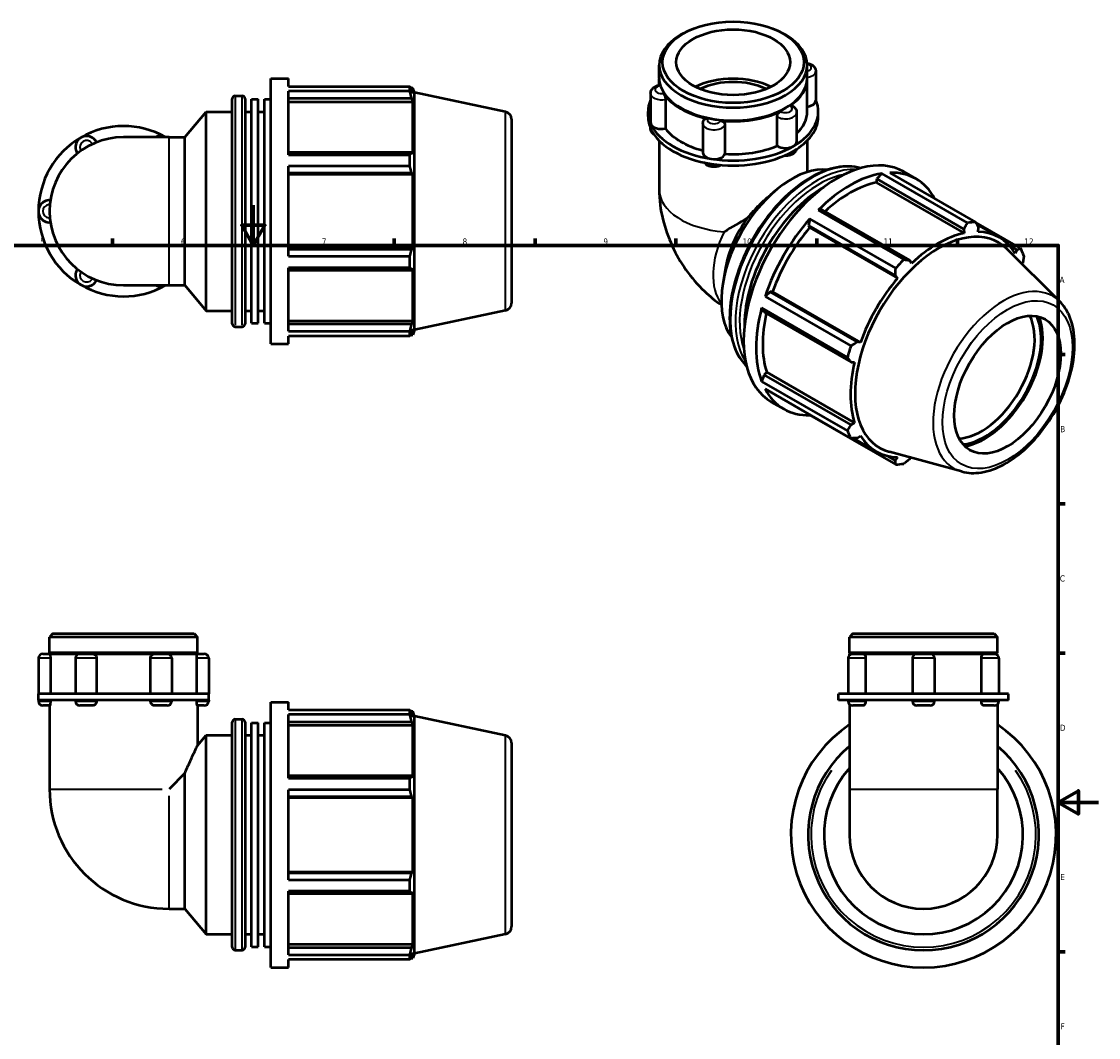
# Model space of a CAD drawing. Header units: millimetres. Extents: x 0 to 927, y -325 to 685.
# Tile 5 of 5: x 305 to 841, y 180 to 685. Entities that reach past the tile are written whole.
import ezdxf

# ---------------------------------------------------------------- set-up
doc = ezdxf.new("R2010")
doc.units = ezdxf.units.MM
for name, color, linetype, lineweight in [('Border (ANSI)', 7, 'Continuous', 70), ('Visible (ANSI)', 7, 'Continuous', 50), ('Visible Narrow (ANSI)', 7, 'Continuous', 35)]:
    doc.layers.add(name, color=color, linetype=linetype, lineweight=lineweight)
doc.styles.add('Note Text (ANSI)', font='tahoma.ttf')

# ---------------------------------------------------------------- blocks, each defined once
blk = doc.blocks.new('Borders Default Border')
at = {"layer": 'Border (ANSI)'}
for p, q in [((350.42, 574), (350.42, 577.45)), ((490.58, 574), (490.58, 577.45)), ((560.67, 574), (560.67, 577.45)), ((630.75, 574), (630.75, 577.45)), ((700.83, 574), (700.83, 577.45)), ((770.92, 574), (770.92, 577.45)), ((821, 519.75), (824.45, 519.75)), ((821, 445.5), (824.45, 445.5)), ((821, 371.25), (824.45, 371.25)), ((821, 222.75), (824.45, 222.75))]:
    blk.add_line(p, q, dxfattribs=at)
at = {"layer": 'Border (ANSI)', "flags": 128}
for points in [[(420.5, 594), (420.5, 574), (414.73, 584), (426.27, 584), (420.5, 574)], [(20, 20), (20, 574), (821, 574), (821, 20), (20, 20)], [(841, 297), (821, 297), (831, 302.77), (831, 291.23), (821, 297)]]:
    blk.add_lwpolyline(points, dxfattribs=at)
at = {"layer": 'Border (ANSI)', "attachment_point": 7, "style": 'Note Text (ANSI)'}
for s, insert, char_height in [('5', (314.48, 574.34), 3.05), ('6', (384.49, 574.34), 3.05), ('7', (454.6, 574.4), 3.05), ('8', (524.63, 574.33), 3.05), ('9', (594.7, 574.34), 3.05), ('10', (663.96, 574.34), 3.048), ('11', (734.04, 574.4), 3.048), ('12', (804.13, 574.4), 3.048), ('A', (821.63, 555.35), 3.05), ('B', (821.99, 481.1), 3.05), ('C', (821.8, 406.8), 3.05), ('D', (821.81, 332.6), 3.05), ('E', (822.05, 258.35), 3.05), ('F', (822.14, 184.1), 3.05)]:
    blk.add_mtext(s, dxfattribs=dict(at, insert=insert, char_height=char_height))

msp = doc.modelspace()

# ---------------------------------------------------------------- linework, layer by layer
at = {"layer": 'Visible (ANSI)'}
for p, q in [((634.323, 679.338), (633.116, 678.638)), ((684.19, 679.338), (685.397, 678.638)), ((622.43, 657.323), (622.43, 663.7)), ((696.083, 657.323), (696.083, 663.7)), ((700.352, 660.597), (700.352, 646.052)), ((429.287, 524.982), (429.287, 656.982)), ((429.287, 656.982), (438.087, 656.982)), ((438.087, 653.084), (438.087, 656.982)), ((622.43, 653.637), (622.43, 656.914)), ((696.083, 640.563), (696.083, 656.914)), ((411.487, 648.402), (414.921, 648.402)), ((438.087, 653.084), (498.425, 653.084)), ((438.087, 619.092), (438.087, 650.697)), ((498.425, 650.697), (438.087, 650.697)), ((498.425, 650.697), (498.425, 653.084)), ((498.799, 652.362), (499.926, 652.362)), ((499.926, 649.521), (499.283, 651.41)), ((499.926, 649.521), (499.926, 652.362)), ((500.697, 649.988), (499.926, 652.362)), ((500.697, 531.976), (500.697, 649.988)), ((545.977, 640.364), (500.697, 649.988)), ((618.161, 649.619), (618.161, 635.075)), ((409.987, 535.062), (409.987, 646.902)), ((416.421, 646.902), (416.421, 535.062)), ((419.637, 535.285), (419.637, 646.68)), ((419.637, 646.68), (422.854, 646.68)), ((422.854, 535.285), (422.854, 646.68)), ((426.071, 535.285), (426.071, 646.68)), ((426.071, 646.68), (429.287, 646.68)), ((438.087, 647.183), (499.283, 647.183)), ((438.087, 645.427), (499.926, 645.427)), ((499.283, 647.183), (499.926, 645.427)), ((499.926, 619.324), (499.926, 645.427)), ((625.511, 646.617), (625.511, 632.072)), ((386.486, 627.809), (397.121, 640.482)), ((397.121, 541.482), (397.121, 640.482)), ((397.121, 640.482), (409.987, 640.482)), ((416.421, 640.482), (419.637, 640.482)), ((422.854, 640.482), (426.071, 640.482)), ((616.906, 638.111), (616.906, 640.563)), ((633.471, 642.179), (633.116, 642.385)), ((681.109, 623.494), (681.109, 638.038)), ((685.042, 642.179), (685.397, 642.385)), ((690.821, 640.112), (690.821, 625.568)), ((701.607, 638.111), (701.607, 640.563)), ((548.947, 636.696), (548.947, 545.269)), ((644.201, 634.624), (644.201, 620.079)), ((655.153, 634.033), (655.153, 619.489)), ((378.61, 627.809), (355.947, 627.809)), ((378.61, 627.809), (386.486, 627.809)), ((386.486, 554.156), (386.486, 627.809)), ((618.161, 632.218), (618.161, 632.139)), ((622.43, 626.068), (622.43, 601.863)), ((696.083, 626.068), (696.083, 610.485)), ((499.283, 620.239), (438.087, 620.239)), ((438.087, 619.092), (498.425, 619.092)), ((498.425, 613.33), (498.425, 619.092)), ((499.926, 619.324), (499.283, 620.239)), ((438.087, 568.634), (438.087, 613.33)), ((498.425, 613.33), (438.087, 613.33)), ((438.087, 610.035), (499.283, 610.035)), ((438.087, 609.44), (499.926, 609.44)), ((499.283, 610.035), (499.926, 609.44)), ((499.926, 572.525), (499.926, 609.44)), ((730.81, 607.049), (730.389, 605.262)), ((733.141, 609.759), (730.81, 607.049)), ((730.81, 607.049), (774.082, 582.13)), ((775.806, 585.19), (733.141, 609.759)), ((737.215, 610.154), (779.88, 585.585)), ((744.052, 610.666), (750.274, 607.083)), ((677.761, 599.178), (680.669, 601.611)), ((730.389, 605.262), (774.116, 580.082)), ((703.866, 591.532), (701.536, 591.559)), ((701.536, 591.559), (744.201, 566.99)), ((747.137, 566.614), (703.866, 591.532)), ((697.462, 587.261), (696.651, 583.922)), ((740.127, 562.692), (697.462, 587.261)), ((802.228, 572.615), (779.953, 585.443)), ((780.528, 584.33), (791.695, 577.898)), ((696.651, 583.922), (697.297, 582.858)), ((696.651, 583.922), (739.922, 559.003)), ((697.297, 582.858), (741.024, 557.678)), ((774.082, 582.13), (774.116, 580.082)), ((781.106, 580.76), (781.297, 582.83)), ((796.7, 573.874), (800.35, 571.773)), ((438.087, 572.525), (499.926, 572.525)), ((499.283, 571.93), (438.087, 571.93)), ((438.087, 568.634), (498.425, 568.634)), ((498.425, 562.873), (498.425, 568.634)), ((499.926, 572.525), (499.283, 571.93)), ((821.715, 546.116), (795.172, 572.38)), ((800.35, 571.773), (799.563, 570.048)), ((438.087, 531.268), (438.087, 562.873)), ((498.425, 562.873), (438.087, 562.873)), ((499.283, 561.726), (499.926, 562.64)), ((499.926, 536.538), (499.926, 562.64)), ((655.427, 562.77), (654.197, 555.642)), ((748.013, 565.05), (747.137, 566.614)), ((803.024, 564.61), (803.338, 565.152)), ((438.087, 561.726), (499.283, 561.726)), ((739.922, 559.003), (741.024, 557.678)), ((355.947, 554.156), (378.61, 554.156)), ((378.61, 554.156), (386.486, 554.156)), ((386.486, 554.156), (397.121, 541.482)), ((677.598, 550.922), (675.114, 548.554)), ((675.114, 548.554), (717.779, 523.984)), ((678.84, 550.889), (677.598, 550.922)), ((720.87, 526.003), (677.598, 550.922)), ((678.84, 550.889), (722.566, 525.709)), ((397.121, 541.482), (409.987, 541.482)), ((416.421, 541.482), (419.637, 541.482)), ((422.854, 541.482), (426.071, 541.482)), ((545.977, 541.601), (500.697, 531.976)), ((673.426, 542.871), (674.609, 540.859)), ((716.091, 518.302), (673.426, 542.871)), ((438.087, 536.538), (499.926, 536.538)), ((499.926, 536.538), (499.283, 534.781)), ((674.609, 540.859), (717.881, 515.94)), ((411.487, 533.562), (414.921, 533.562)), ((419.637, 535.285), (422.854, 535.285)), ((426.071, 535.285), (429.287, 535.285)), ((499.283, 534.781), (438.087, 534.781)), ((438.087, 531.268), (498.425, 531.268)), ((498.425, 528.881), (498.425, 531.268)), ((499.283, 530.555), (499.926, 532.443)), ((499.926, 529.602), (499.926, 532.443)), ((500.697, 531.976), (499.926, 529.602)), ((438.087, 524.982), (438.087, 528.881)), ((498.425, 528.881), (438.087, 528.881)), ((498.799, 529.602), (499.926, 529.602)), ((722.566, 525.709), (720.87, 526.003)), ((429.287, 524.982), (438.087, 524.982)), ((717.881, 515.94), (719.671, 515.96)), ((674.609, 509.706), (673.426, 506.33)), ((675.945, 510.961), (674.609, 509.706)), ((717.881, 484.787), (674.609, 509.706)), ((675.945, 510.961), (719.671, 485.781)), ((673.426, 506.33), (716.091, 481.761)), ((717.779, 478.022), (675.114, 502.591)), ((678.18, 496.277), (684.402, 492.694)), ((697.42, 489.746), (697.462, 489.622)), ((697.462, 489.622), (740.127, 465.053)), ((719.671, 485.781), (717.881, 484.787)), ((719.038, 478.079), (730.434, 471.517)), ((720.87, 478.166), (722.566, 479.367)), ((739.922, 467.11), (736.183, 469.263)), ((772.991, 461.505), (736.952, 471.28)), ((741.024, 468.656), (739.922, 467.11)), ((747.137, 467.809), (747.49, 468.422)), ((320.821, 380.927), (319.121, 379.228)), ((320.821, 380.927), (391.074, 380.927)), ((391.074, 380.927), (392.774, 379.228)), ((718.819, 380.927), (717.12, 379.228)), ((718.819, 380.927), (789.073, 380.927)), ((789.073, 380.927), (790.772, 379.228)), ((319.121, 371.427), (319.121, 379.228)), ((392.774, 379.228), (319.121, 379.228)), ((392.774, 371.427), (392.774, 379.228)), ((717.12, 371.427), (717.12, 379.228)), ((790.772, 379.228), (717.12, 379.228)), ((790.772, 371.427), (790.772, 379.228)), ((315.807, 370.927), (319.27, 370.927)), ((392.774, 371.427), (319.121, 371.427)), ((319.621, 370.927), (319.121, 371.427)), ((319.27, 370.927), (334.22, 370.927)), ((334.22, 370.927), (340.476, 370.927)), ((340.476, 370.927), (371.419, 370.927)), ((371.419, 370.927), (377.675, 370.927)), ((377.675, 370.927), (392.625, 370.927)), ((392.274, 370.927), (392.774, 371.427)), ((392.625, 370.927), (396.088, 370.927)), ((790.772, 371.427), (717.12, 371.427)), ((717.62, 370.927), (717.12, 371.427)), ((717.12, 370.927), (718.739, 370.927)), ((717.12, 370.221), (717.12, 370.927)), ((718.739, 370.927), (723.838, 370.927)), ((723.838, 370.927), (750.632, 370.927)), ((750.632, 370.927), (757.26, 370.927)), ((757.26, 370.927), (784.054, 370.927)), ((784.054, 370.927), (789.153, 370.927)), ((789.153, 370.927), (790.772, 370.927)), ((790.272, 370.927), (790.772, 371.427)), ((790.772, 370.221), (790.772, 370.927)), ((313.597, 368.718), (313.597, 350.927)), ((319.535, 368.718), (319.535, 350.927)), ((332.01, 368.718), (332.01, 350.927)), ((342.512, 368.718), (342.512, 350.927)), ((369.383, 350.927), (369.383, 368.718)), ((379.885, 368.718), (379.885, 350.927)), ((392.36, 350.927), (392.36, 368.718)), ((398.298, 368.718), (398.298, 350.927)), ((716.529, 368.718), (716.529, 350.927)), ((725.166, 368.718), (725.166, 350.927)), ((748.422, 368.718), (748.422, 350.927)), ((759.47, 368.718), (759.47, 350.927)), ((782.726, 350.927), (782.726, 368.718)), ((791.362, 368.718), (791.362, 350.927)), ((334.772, 350.927), (313.597, 350.927)), ((313.597, 347.927), (313.597, 350.927)), ((377.123, 350.927), (334.772, 350.927)), ((398.298, 350.927), (377.123, 350.927)), ((398.298, 347.927), (398.298, 350.927)), ((717.269, 350.927), (711.596, 350.927)), ((711.596, 347.927), (711.596, 350.927)), ((753.946, 350.927), (717.269, 350.927)), ((790.622, 350.927), (753.946, 350.927)), ((796.296, 350.927), (790.622, 350.927)), ((796.296, 347.927), (796.296, 350.927)), ((313.597, 347.927), (313.597, 347.337)), ((334.772, 347.927), (313.597, 347.927)), ((319.27, 345.127), (315.807, 345.127)), ((319.121, 345.127), (319.121, 303.59)), ((319.535, 347.927), (319.535, 347.337)), ((332.01, 347.927), (332.01, 347.337)), ((340.476, 345.127), (334.22, 345.127)), ((377.123, 347.927), (334.772, 347.927)), ((342.512, 347.927), (342.512, 347.337)), ((369.383, 347.337), (369.383, 347.927)), ((377.675, 345.127), (371.419, 345.127)), ((398.298, 347.927), (377.123, 347.927)), ((379.885, 347.927), (379.885, 347.337)), ((392.36, 347.337), (392.36, 347.927)), ((396.088, 345.127), (392.625, 345.127)), ((392.774, 345.127), (392.774, 325.247)), ((398.298, 347.927), (398.298, 347.337)), ((429.287, 214.927), (429.287, 346.927)), ((429.287, 346.927), (438.087, 346.927)), ((438.087, 343.029), (438.087, 346.927)), ((438.087, 343.029), (498.425, 343.029)), ((498.425, 340.642), (498.425, 343.029)), ((717.269, 347.927), (711.596, 347.927)), ((716.529, 347.927), (716.529, 347.337)), ((717.12, 345.834), (717.12, 303.59)), ((753.946, 347.927), (717.269, 347.927)), ((723.838, 345.127), (718.739, 345.127)), ((725.166, 347.927), (725.166, 347.337)), ((748.422, 347.927), (748.422, 347.337)), ((757.26, 345.127), (750.632, 345.127)), ((790.622, 347.927), (753.946, 347.927)), ((759.47, 347.927), (759.47, 347.337)), ((782.726, 347.337), (782.726, 347.927)), ((789.153, 345.127), (784.054, 345.127)), ((796.296, 347.927), (790.622, 347.927)), ((790.772, 345.834), (790.772, 303.59)), ((791.362, 347.927), (791.362, 347.337)), ((411.487, 338.347), (414.921, 338.347)), ((438.087, 309.037), (438.087, 340.642)), ((498.425, 340.642), (438.087, 340.642)), ((498.799, 342.307), (499.926, 342.307)), ((499.926, 339.467), (499.283, 341.355)), ((499.926, 339.467), (499.926, 342.307)), ((500.697, 339.933), (499.926, 342.307)), ((500.697, 221.922), (500.697, 339.933)), ((545.977, 330.309), (500.697, 339.933)), ((409.987, 225.007), (409.987, 336.847)), ((416.421, 336.847), (416.421, 225.007)), ((419.637, 225.23), (419.637, 336.625)), ((419.637, 336.625), (422.854, 336.625)), ((422.854, 225.23), (422.854, 336.625)), ((426.071, 225.23), (426.071, 336.625)), ((426.071, 336.625), (429.287, 336.625)), ((438.087, 337.128), (499.283, 337.128)), ((438.087, 335.372), (499.926, 335.372)), ((499.283, 337.128), (499.926, 335.372)), ((499.926, 309.27), (499.926, 335.372)), ((392.774, 325.247), (397.121, 330.427)), ((397.121, 231.427), (397.121, 330.427)), ((397.121, 330.427), (409.987, 330.427)), ((416.421, 330.427), (419.637, 330.427)), ((422.854, 330.427), (426.071, 330.427)), ((548.947, 326.641), (548.947, 235.214)), ((386.486, 311.466), (378.61, 303.59)), ((386.486, 244.101), (386.486, 311.466)), ((499.283, 310.184), (438.087, 310.184)), ((438.087, 309.037), (498.425, 309.037)), ((498.425, 303.275), (498.425, 309.037)), ((499.926, 309.27), (499.283, 310.184)), ((438.087, 258.579), (438.087, 303.275)), ((498.425, 303.275), (438.087, 303.275)), ((717.12, 303.59), (717.12, 280.927)), ((790.772, 280.927), (790.772, 303.59)), ((438.087, 299.98), (499.283, 299.98)), ((438.087, 299.385), (499.926, 299.385)), ((499.283, 299.98), (499.926, 299.385)), ((499.926, 262.47), (499.926, 299.385)), ((438.087, 262.47), (499.926, 262.47)), ((499.283, 261.875), (438.087, 261.875)), ((438.087, 258.579), (498.425, 258.579)), ((498.425, 252.818), (498.425, 258.579)), ((499.926, 262.47), (499.283, 261.875)), ((438.087, 221.213), (438.087, 252.818)), ((498.425, 252.818), (438.087, 252.818)), ((499.283, 251.671), (499.926, 252.585)), ((499.926, 226.483), (499.926, 252.585)), ((438.087, 251.671), (499.283, 251.671)), ((378.61, 244.101), (386.486, 244.101)), ((386.486, 244.101), (397.121, 231.427)), ((397.121, 231.427), (409.987, 231.427)), ((416.421, 231.427), (419.637, 231.427)), ((422.854, 231.427), (426.071, 231.427)), ((545.977, 231.546), (500.697, 221.922)), ((419.637, 225.23), (422.854, 225.23)), ((426.071, 225.23), (429.287, 225.23)), ((438.087, 226.483), (499.926, 226.483)), ((499.926, 226.483), (499.283, 224.726)), ((411.487, 223.507), (414.921, 223.507)), ((499.283, 224.726), (438.087, 224.726)), ((438.087, 221.213), (498.425, 221.213)), ((498.425, 218.826), (498.425, 221.213)), ((499.283, 220.5), (499.926, 222.388)), ((499.926, 219.547), (499.926, 222.388)), ((500.697, 221.922), (499.926, 219.547)), ((429.287, 214.927), (438.087, 214.927)), ((438.087, 214.927), (438.087, 218.826)), ((498.425, 218.826), (438.087, 218.826)), ((498.799, 219.547), (499.926, 219.547))]:
    msp.add_line(p, q, dxfattribs=at)
for centre, radius, start, end in [((411.487, 646.902), 1.5, 90, 180), ((414.921, 646.902), 1.5, 0, 90), ((545.197, 636.696), 3.75, 0, 78), ((355.947, 590.982), 42.35, 60.40815, 120), ((355.947, 590.982), 42.35, 120, 180), ((355.947, 590.982), 36.826, 90, 270), ((337.534, 622.875), 5.524, 25.69878, 214.30122), ((374.361, 622.875), 5.524, 63.27356, 116.72644), ((319.121, 590.982), 5.524, 85.69878, 274.30122), ((355.947, 590.982), 42.35, 180, 240), ((337.534, 559.09), 5.524, 145.69878, 334.30122), ((355.947, 590.982), 42.35, 240, 299.59185), ((374.361, 559.09), 5.524, 243.27356, 296.72644), ((545.197, 545.269), 3.75, 282, 0), ((411.487, 535.062), 1.5, 180, 270), ((414.921, 535.062), 1.5, 270, 0), ((315.807, 368.718), 2.21, 90, 180), ((334.22, 368.718), 2.21, 90, 180), ((377.675, 368.718), 2.21, 0, 90), ((396.088, 368.718), 2.21, 0, 90), ((718.739, 368.718), 2.21, 90, 180), ((750.632, 368.718), 2.21, 90, 180), ((757.26, 368.718), 2.21, 0, 90), ((789.153, 368.718), 2.21, 0, 90), ((315.807, 347.337), 2.21, 180, 270), ((334.22, 347.337), 2.21, 180, 270), ((377.675, 347.337), 2.21, 270, 0), ((396.088, 347.337), 2.21, 270, 0), ((718.739, 347.337), 2.21, 180, 270), ((750.632, 347.337), 2.21, 180, 270), ((757.26, 347.337), 2.21, 270, 0), ((789.153, 347.337), 2.21, 270, 0), ((411.487, 336.847), 1.5, 90, 180), ((414.921, 336.847), 1.5, 0, 90), ((753.946, 280.927), 66, 123.91592, 56.08408), ((545.197, 326.641), 3.75, 0, 78), ((753.946, 280.927), 57.42, 129.89267, 50.10733), ((753.946, 280.927), 49.5, 138.07051, 41.92949), ((378.61, 303.59), 59.489, 180, 270), ((753.946, 280.927), 36.826, 180, 0), ((545.197, 235.214), 3.75, 282, 0), ((411.487, 225.007), 1.5, 180, 270), ((414.921, 225.007), 1.5, 270, 0)]:
    msp.add_arc(centre, radius, start, end, dxfattribs=at)
for centre, major_axis, ratio in [((659.256, 665.09), (-35.127, 0), 0.5758617), ((659.256, 665.09), (-28.328, 0), 0.5758617), ((795.728, 504.746), (-18.714, -32.497), 0.5780931)]:
    msp.add_ellipse(centre, major_axis=major_axis, ratio=ratio, dxfattribs=at)
for centre, major_axis, ratio, start_param, end_param in [((659.256, 663.7), (-36.826, 0), 0.5758617, 5.5016397, 10.2063236), ((659.256, 656.914), (-36.826, 0), 0.5758617, 6.2735474, 6.4549543), ((659.256, 657.323), (-36.826, 0), 0.5758617, 0, 3.1415927), ((659.256, 640.563), (-28.328, 0), 0.5758617, 3.9922953, 5.4324827), ((659.256, 640.563), (-25.495, 0), 0.5758617, 4.0127333, 5.4120447), ((659.256, 656.914), (36.826, 0), 0.5758617, 5.5878175, 6.2928232), ((659.256, 656.914), (-36.826, 0), 0.5758617, 0.3518298, 1.2189665), ((659.256, 640.563), (-42.35, 0), 0.5758617, 6.0391476, 6.5449847), ((659.256, 640.563), (42.35, 0), 0.5758617, 5.4977871, 6.527223), ((694.828, 646.052), (5.524, 0), 0.5758617, 4.9415506, 6.2831853), ((659.256, 638.111), (-42.35, 0), 0.5758617, 0, 0.2617994), ((659.256, 656.914), (36.326, 0), 0.5758617, 3.9231383, 5.5016397), ((659.256, 656.914), (-36.826, 0), 0.5758617, 1.3990273, 2.2661641), ((659.256, 638.111), (42.35, 0), 0.5758617, 5.4977871, 6.2831853), ((659.256, 640.563), (36.826, 0), 0.5758617, 5.7420157, 6.2831853), ((623.685, 635.075), (-5.524, 0), 0.5758617, 0, 0.2617994), ((659.256, 640.563), (-42.35, 0), 0.5758617, 0.2617994, 1.3089969), ((623.685, 635.075), (-5.524, 0), 0.5758617, 0.2617994, 1.9076662), ((659.256, 638.111), (-42.35, 0), 0.5758617, 0.2617994, 1.3089969), ((659.256, 640.563), (36.826, 0), 0.5758617, 3.553533, 4.2912293), ((659.256, 640.563), (42.35, 0), 0.5758617, 4.4505896, 5.4977871), ((659.256, 640.563), (36.826, 0), 0.5758617, 4.6007306, 5.3476462), ((685.297, 625.568), (-5.524, 0), 0.5758617, 0.7103277, 2.3561945), ((685.297, 625.568), (5.524, 0), 0.5758617, 5.4977871, 6.2831853), ((649.725, 620.079), (-5.524, 0), 0.5758617, 0, 1.3089969), ((659.256, 638.111), (42.35, 0), 0.5758617, 4.4505896, 5.4977871), ((649.725, 620.079), (5.524, 0), 0.5758617, 4.4505896, 6.0964564), ((711.116, 553.471), (32.936, 57.195), 0.5780931, 0, 3.1415927), ((688.37, 566.569), (24.702, 42.896), 0.5780931, 0.242101, 2.8994917), ((717.338, 549.888), (-32.936, -57.195), 0.5780931, 3.5796218, 4.2704924), ((717.338, 549.888), (32.936, 57.195), 0.5780931, 5.9396837, 6.6266869), ((704.292, 557.401), (-27.795, -48.266), 0.5780931, 3.9226985, 5.5020795), ((717.338, 549.888), (-30.631, -53.191), 0.5780931, 3.6196245, 4.213542), ((659.256, 583.335), (-36.826, -21.289), 0.0016725, 4.5190254, 4.8339465), ((680.851, 570.9), (-18.378, -31.913), 0.5780931, 4.5180585, 5.2778811), ((717.338, 549.888), (-32.936, -57.195), 0.5780931, 4.36502, 5.0558906), ((760.003, 525.319), (32.936, 57.195), 0.5780931, 0.3435016, 0.4380292), ((717.338, 549.888), (-30.631, -53.191), 0.5780931, 4.4050227, 5.0158879), ((761.61, 524.393), (29.446, 51.133), 0.5780931, 6.1320197, 9.5759436), ((761.065, 524.708), (-30.631, -53.191), 0.5780931, 3.6196245, 4.2304897), ((761.065, 524.708), (30.631, 53.191), 0.5780931, 5.975819, 6.5866842), ((760.003, 525.319), (32.936, 57.195), 0.5780931, 5.8412887, 5.9358163), ((760.003, 525.319), (-32.936, -57.195), 0.5780931, 4.2704924, 4.36502), ((761.065, 524.708), (-30.631, -53.191), 0.5780931, 4.4050227, 5.0158879), ((717.338, 549.888), (-32.936, -57.195), 0.5780931, 5.1504181, 5.8412887), ((717.338, 549.888), (-30.631, -53.191), 0.5780931, 5.2072079, 5.8012861), ((782.764, 512.212), (18.714, 32.497), 0.5780931, 3.4938635, 5.9309144), ((784.355, 511.295), (-19.837, -34.447), 0.5780931, 0.391808, 2.7497846), ((784.355, 511.295), (20.42, 35.459), 0.5780931, 3.5769087, 5.8478693), ((760.003, 525.319), (-32.936, -57.195), 0.5780931, 5.0558906, 5.1504181), ((761.065, 524.708), (-30.631, -53.191), 0.5780931, 5.1904208, 5.8012861), ((717.338, 549.888), (-32.936, -57.195), 0.5780931, 5.9358163, 6.6266869), ((760.003, 525.319), (-32.936, -57.195), 0.5780931, 5.8412887, 5.9358163), ((761.065, 524.708), (-30.631, -53.191), 0.5780931, 5.975819, 6.5866842), ((760.003, 525.319), (-32.936, -57.195), 0.5780931, 0.3435016, 0.4380292)]:
    msp.add_ellipse(centre, major_axis=major_axis, ratio=ratio, start_param=start_param, end_param=end_param, dxfattribs=at)
for points, knots in [([(696.048, 664.62), (696.298, 664.581), (696.546, 664.529), (697.345, 664.316), (697.882, 664.101), (698.869, 663.501), (699.326, 663.119), (699.956, 662.235), (700.169, 661.794), (700.326, 661.075), (700.352, 660.836), (700.352, 660.597)], [4.1944135, 4.1944135, 4.1944135, 4.1944135, 4.3604676, 4.3604676, 4.7395741, 4.7395741, 5.1080906, 5.1080906, 5.3727398, 5.3727398, 5.4977871, 5.4977871, 5.4977871, 5.4977871]), ([(618.161, 649.619), (618.161, 650.009), (618.232, 650.398), (618.497, 651.135), (618.697, 651.477), (619.214, 652.135), (619.547, 652.429), (620.252, 652.912), (620.627, 653.103), (621.403, 653.407), (621.805, 653.52), (622.399, 653.634), (622.586, 653.663), (622.774, 653.685)], [2.3561945, 2.3561945, 2.3561945, 2.3561945, 2.5599346, 2.5599346, 2.7810469, 2.7810469, 3.0553558, 3.0553558, 3.3296647, 3.3296647, 3.6039735, 3.6039735, 3.7277388, 3.7277388, 3.7277388, 3.7277388]), ([(622.774, 653.685), (622.79, 653.687), (622.809, 653.673), (622.868, 653.59), (622.913, 653.481), (622.965, 653.313), (622.968, 653.301), (622.972, 653.29)], [0.55866694, 0.55866694, 0.55866694, 0.55866694, 0.6041918, 0.6041918, 0.69064688, 0.69064688, 0.69694011, 0.69694011, 0.69694011, 0.69694011]), ([(624.686, 649.606), (624.778, 649.462), (624.872, 649.28), (625.061, 648.841), (625.154, 648.584), (625.316, 648.039), (625.383, 647.756), (625.478, 647.201), (625.505, 646.935), (625.51, 646.668), (625.511, 646.642), (625.511, 646.617)], [0.69655474, 0.69655474, 0.69655474, 0.69655474, 0.77664651, 0.77664651, 0.8631055, 0.8631055, 0.9495328, 0.9495328, 1.03575463, 1.03575463, 1.0450276, 1.0450276, 1.0450276, 1.0450276]), ([(687.532, 643.328), (687.703, 643.446), (687.87, 643.524), (688.195, 643.598), (688.347, 643.585), (688.476, 643.521), (688.477, 643.52), (688.478, 643.52)], [0.69655474, 0.69655474, 0.69655474, 0.69655474, 0.77664651, 0.77664651, 0.8631055, 0.8631055, 0.86363149, 0.86363149, 0.86363149, 0.86363149]), ([(688.478, 643.52), (688.71, 643.403), (688.936, 643.269), (689.37, 642.96), (689.578, 642.785), (689.967, 642.386), (690.147, 642.161), (690.459, 641.654), (690.59, 641.371), (690.771, 640.764), (690.821, 640.438), (690.821, 640.112)], [4.64683215, 4.64683215, 4.64683215, 4.64683215, 4.81702315, 4.81702315, 4.98721415, 4.98721415, 5.15740515, 5.15740515, 5.32759614, 5.32759614, 5.49778714, 5.49778714, 5.49778714, 5.49778714]), ([(681.109, 638.038), (681.109, 638.264), (681.151, 638.506), (681.317, 639.006), (681.442, 639.26), (681.759, 639.739), (681.947, 639.959), (682.36, 640.339), (682.58, 640.495), (682.818, 640.616), (682.834, 640.624), (682.85, 640.631)], [0.34847062, 0.34847062, 0.34847062, 0.34847062, 0.43153148, 0.43153148, 0.51775851, 0.51775851, 0.6041918, 0.6041918, 0.69064688, 0.69064688, 0.69694011, 0.69694011, 0.69694011, 0.69694011]), ([(644.201, 634.624), (644.201, 634.752), (644.209, 634.879), (644.238, 635.133), (644.26, 635.258), (644.317, 635.503), (644.352, 635.622), (644.434, 635.855), (644.481, 635.968), (644.584, 636.185), (644.641, 636.29), (644.701, 636.39)], [2.35619449, 2.35619449, 2.35619449, 2.35619449, 2.42300649, 2.42300649, 2.48981849, 2.48981849, 2.55663049, 2.55663049, 2.62344248, 2.62344248, 2.69025448, 2.69025448, 2.69025448, 2.69025448]), ([(644.701, 636.39), (644.795, 636.546), (644.922, 636.679), (645.261, 636.911), (645.481, 636.995), (645.971, 637.075), (646.236, 637.069), (646.526, 637.015), (646.546, 637.011), (646.565, 637.006)], [0.44504451, 0.44504451, 0.44504451, 0.44504451, 0.51775851, 0.51775851, 0.6041918, 0.6041918, 0.69064688, 0.69064688, 0.69694011, 0.69694011, 0.69694011, 0.69694011]), ([(652.962, 636.019), (653.225, 635.993), (653.486, 635.93), (653.999, 635.725), (654.244, 635.58), (654.663, 635.227), (654.832, 635.023), (655.071, 634.579), (655.139, 634.344), (655.152, 634.084), (655.153, 634.058), (655.153, 634.033)], [0.69655474, 0.69655474, 0.69655474, 0.69655474, 0.77664651, 0.77664651, 0.8631055, 0.8631055, 0.9495328, 0.9495328, 1.03575463, 1.03575463, 1.0450276, 1.0450276, 1.0450276, 1.0450276]), ([(619.921, 629.073), (619.515, 629.348), (619.134, 629.692), (618.557, 630.5), (618.344, 630.942), (618.187, 631.66), (618.161, 631.9), (618.161, 632.139)], [1.65138951, 1.65138951, 1.65138951, 1.65138951, 1.96649798, 1.96649798, 2.23114713, 2.23114713, 2.35619449, 2.35619449, 2.35619449, 2.35619449]), ([(690.709, 621.779), (690.684, 621.684), (690.655, 621.591), (690.485, 621.116), (690.285, 620.775), (689.767, 620.115), (689.433, 619.821), (688.621, 619.266), (688.126, 619.037), (687.045, 618.685), (686.452, 618.576), (685.419, 618.503), (684.982, 618.508), (684.549, 618.55)], [5.6490662, 5.6490662, 5.6490662, 5.6490662, 5.7015273, 5.7015273, 5.9226396, 5.9226396, 6.1977286, 6.1977286, 6.5539861, 6.5539861, 6.9471469, 6.9471469, 7.2319777, 7.2319777, 7.2319777, 7.2319777]), ([(653.313, 613.964), (652.95, 613.739), (652.566, 613.563), (651.607, 613.229), (651.018, 613.109), (649.829, 613.004), (649.23, 613.018), (648.054, 613.182), (647.477, 613.331), (646.383, 613.787), (645.861, 614.094), (645.193, 614.716), (644.999, 614.934), (644.828, 615.182)], [6.2474348, 6.2474348, 6.2474348, 6.2474348, 6.523935, 6.523935, 6.916713, 6.916713, 7.3055338, 7.3055338, 7.6955713, 7.6955713, 8.0855268, 8.0855268, 8.2606375, 8.2606375, 8.2606375, 8.2606375]), ([(722.658, 612.4), (720.798, 612.94), (718.832, 613.235), (712.884, 613.382), (708.711, 612.578), (700.107, 609.275), (695.669, 606.728), (687.045, 600.164), (682.86, 596.142), (675.17, 587.048), (671.665, 581.979), (665.675, 571.302), (663.191, 565.695), (659.49, 554.492), (658.275, 548.898), (657.254, 538.266), (657.45, 533.23), (659.276, 524.244), (660.902, 520.286), (664.029, 515.921), (664.945, 514.861), (665.942, 513.91)], [5.6401305, 5.6401305, 5.6401305, 5.6401305, 5.804097, 5.804097, 6.1186154, 6.1186154, 6.4421233, 6.4421233, 6.7664309, 6.7664309, 7.0900001, 7.0900001, 7.4132796, 7.4132796, 7.7369243, 7.7369243, 8.0612984, 8.0612984, 8.3843095, 8.3843095, 8.5009039, 8.5009039, 8.5009039, 8.5009039]), ([(622.43, 601.863), (622.43, 596.587), (623.121, 591.68), (625.372, 582.375), (626.943, 577.975), (630.814, 569.586), (633.116, 565.599), (638.447, 558.05), (641.473, 554.489), (647.498, 548.756), (650.294, 546.465), (653.414, 544.368)], [3.1415927, 3.1415927, 3.1415927, 3.1415927, 3.4557519, 3.4557519, 3.7699112, 3.7699112, 4.0840704, 4.0840704, 4.3982297, 4.3982297, 4.6294662, 4.6294662, 4.6294662, 4.6294662]), ([(666.298, 587.486), (667.062, 588.439), (667.874, 589.403), (670.565, 592.449), (672.574, 594.5), (675.545, 597.268), (676.638, 598.237), (677.761, 599.177)], [14.4443603, 14.4443603, 14.4443603, 14.4443603, 14.8124828, 14.8124828, 15.618722, 15.618722, 16.0336387, 16.0336387, 16.0336387, 16.0336387]), ([(772.991, 461.505), (776.055, 460.675), (779.359, 460.566), (786.436, 461.694), (790.231, 463.071), (797.871, 467.224), (801.714, 470.066), (808.951, 476.863), (812.344, 480.816), (818.358, 489.418), (820.982, 494.061), (825.222, 503.602), (826.838, 508.499), (828.889, 518.108), (829.318, 522.819), (828.865, 531.601), (827.984, 535.679), (825.222, 541.858), (823.653, 544.198), (821.715, 546.116)], [2.5092938, 2.5092938, 2.5092938, 2.5092938, 2.7959397, 2.7959397, 3.11366, 3.11366, 3.446111, 3.446111, 3.777947, 3.777947, 4.1080266, 4.1080266, 4.4381921, 4.4381921, 4.7702072, 4.7702072, 5.1023335, 5.1023335, 5.3485553, 5.3485553, 5.3485553, 5.3485553]), ([(319.27, 370.927), (319.294, 370.927), (319.321, 370.879), (319.379, 370.683), (319.409, 370.53), (319.464, 370.138), (319.488, 369.902), (319.523, 369.38), (319.533, 369.098), (319.535, 368.78), (319.535, 368.749), (319.535, 368.718)], [0.69655474, 0.69655474, 0.69655474, 0.69655474, 0.77664651, 0.77664651, 0.8631055, 0.8631055, 0.9495328, 0.9495328, 1.03575463, 1.03575463, 1.0450276, 1.0450276, 1.0450276, 1.0450276]), ([(340.476, 370.927), (340.718, 370.927), (340.96, 370.879), (341.436, 370.683), (341.663, 370.53), (342.053, 370.138), (342.212, 369.902), (342.435, 369.38), (342.499, 369.098), (342.511, 368.78), (342.512, 368.749), (342.512, 368.718)], [0.69655474, 0.69655474, 0.69655474, 0.69655474, 0.77664651, 0.77664651, 0.8631055, 0.8631055, 0.9495328, 0.9495328, 1.03575463, 1.03575463, 1.0450276, 1.0450276, 1.0450276, 1.0450276]), ([(369.383, 368.718), (369.383, 368.994), (369.432, 369.269), (369.624, 369.794), (369.77, 370.038), (370.138, 370.453), (370.358, 370.62), (370.841, 370.854), (371.1, 370.918), (371.381, 370.927), (371.4, 370.927), (371.419, 370.927)], [0.34847062, 0.34847062, 0.34847062, 0.34847062, 0.43153148, 0.43153148, 0.51775851, 0.51775851, 0.6041918, 0.6041918, 0.69064688, 0.69064688, 0.69694011, 0.69694011, 0.69694011, 0.69694011]), ([(392.36, 368.718), (392.36, 368.994), (392.367, 369.269), (392.398, 369.794), (392.42, 370.038), (392.473, 370.453), (392.503, 370.62), (392.563, 370.854), (392.593, 370.918), (392.621, 370.927), (392.623, 370.927), (392.625, 370.927)], [0.34847062, 0.34847062, 0.34847062, 0.34847062, 0.43153148, 0.43153148, 0.51775851, 0.51775851, 0.6041918, 0.6041918, 0.69064688, 0.69064688, 0.69694011, 0.69694011, 0.69694011, 0.69694011]), ([(723.838, 370.927), (723.992, 370.927), (724.146, 370.879), (724.454, 370.683), (724.604, 370.53), (724.86, 370.138), (724.966, 369.902), (725.115, 369.38), (725.158, 369.098), (725.166, 368.78), (725.166, 368.749), (725.166, 368.718)], [0.69655474, 0.69655474, 0.69655474, 0.69655474, 0.77664651, 0.77664651, 0.8631055, 0.8631055, 0.9495328, 0.9495328, 1.03575463, 1.03575463, 1.0450276, 1.0450276, 1.0450276, 1.0450276]), ([(782.726, 368.718), (782.726, 368.994), (782.758, 369.269), (782.887, 369.794), (782.983, 370.038), (783.227, 370.453), (783.371, 370.62), (783.685, 370.854), (783.851, 370.918), (784.03, 370.927), (784.042, 370.927), (784.054, 370.927)], [0.34847062, 0.34847062, 0.34847062, 0.34847062, 0.43153148, 0.43153148, 0.51775851, 0.51775851, 0.6041918, 0.6041918, 0.69064688, 0.69064688, 0.69694011, 0.69694011, 0.69694011, 0.69694011]), ([(319.535, 347.337), (319.535, 347.06), (319.527, 346.786), (319.497, 346.261), (319.475, 346.017), (319.422, 345.601), (319.392, 345.434), (319.332, 345.201), (319.302, 345.136), (319.274, 345.128), (319.272, 345.127), (319.27, 345.127)], [0.34847062, 0.34847062, 0.34847062, 0.34847062, 0.43153148, 0.43153148, 0.51775851, 0.51775851, 0.6041918, 0.6041918, 0.69064688, 0.69064688, 0.69694011, 0.69694011, 0.69694011, 0.69694011]), ([(342.512, 347.337), (342.512, 347.06), (342.463, 346.786), (342.271, 346.261), (342.125, 346.017), (341.757, 345.601), (341.537, 345.434), (341.054, 345.201), (340.795, 345.136), (340.514, 345.128), (340.495, 345.127), (340.476, 345.127)], [0.34847062, 0.34847062, 0.34847062, 0.34847062, 0.43153148, 0.43153148, 0.51775851, 0.51775851, 0.6041918, 0.6041918, 0.69064688, 0.69064688, 0.69694011, 0.69694011, 0.69694011, 0.69694011]), ([(371.419, 345.127), (371.177, 345.127), (370.935, 345.176), (370.459, 345.371), (370.232, 345.525), (369.842, 345.917), (369.683, 346.153), (369.46, 346.675), (369.396, 346.957), (369.384, 347.275), (369.383, 347.306), (369.383, 347.337)], [0.69655474, 0.69655474, 0.69655474, 0.69655474, 0.77664651, 0.77664651, 0.8631055, 0.8631055, 0.9495328, 0.9495328, 1.03575463, 1.03575463, 1.0450276, 1.0450276, 1.0450276, 1.0450276]), ([(392.625, 345.127), (392.601, 345.127), (392.574, 345.176), (392.516, 345.371), (392.486, 345.525), (392.431, 345.917), (392.407, 346.153), (392.372, 346.675), (392.362, 346.957), (392.36, 347.275), (392.36, 347.306), (392.36, 347.337)], [0.69655474, 0.69655474, 0.69655474, 0.69655474, 0.77664651, 0.77664651, 0.8631055, 0.8631055, 0.9495328, 0.9495328, 1.03575463, 1.03575463, 1.0450276, 1.0450276, 1.0450276, 1.0450276]), ([(725.166, 347.337), (725.166, 347.06), (725.134, 346.786), (725.005, 346.261), (724.908, 346.017), (724.665, 345.601), (724.521, 345.434), (724.207, 345.201), (724.041, 345.136), (723.862, 345.128), (723.85, 345.127), (723.838, 345.127)], [0.34847062, 0.34847062, 0.34847062, 0.34847062, 0.43153148, 0.43153148, 0.51775851, 0.51775851, 0.6041918, 0.6041918, 0.69064688, 0.69064688, 0.69694011, 0.69694011, 0.69694011, 0.69694011]), ([(784.054, 345.127), (783.9, 345.127), (783.745, 345.176), (783.437, 345.371), (783.288, 345.525), (783.031, 345.917), (782.926, 346.153), (782.777, 346.675), (782.734, 346.957), (782.726, 347.275), (782.726, 347.306), (782.726, 347.337)], [0.69655474, 0.69655474, 0.69655474, 0.69655474, 0.77664651, 0.77664651, 0.8631055, 0.8631055, 0.9495328, 0.9495328, 1.03575463, 1.03575463, 1.0450276, 1.0450276, 1.0450276, 1.0450276]), ([(386.486, 311.466), (386.922, 312.527), (387.366, 313.576), (388.763, 316.798), (389.69, 318.816), (391.083, 321.779), (391.697, 323.05), (392.334, 324.354), (392.5, 324.692), (392.72, 325.138), (392.774, 325.247), (392.774, 325.247)], [14.4443603, 14.4443603, 14.4443603, 14.4443603, 14.8124828, 14.8124828, 15.618722, 15.618722, 16.3010138, 16.3010138, 16.6421597, 16.6421597, 16.9833056, 16.9833056, 16.9833056, 16.9833056])]:
    msp.add_open_spline(points, degree=3, knots=knots, dxfattribs=at)
for points, weights in [([(498.425, 653.084), (498.871, 652.23), (499.283, 651.41)], [1, 1.00116618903, 1.00151550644]), ([(499.283, 647.183), (498.871, 648.904), (498.425, 650.697)], [1.00151550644, 1.00116618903, 1]), ([(498.425, 619.092), (498.871, 619.677), (499.283, 620.239)], [1, 1.00116618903, 1.00151550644]), ([(499.283, 610.035), (498.871, 611.649), (498.425, 613.33)], [1.00151550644, 1.00116618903, 1]), ([(774.082, 582.13), (774.932, 583.625), (775.806, 585.19)], [1.00151550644, 1.00116618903, 1]), ([(779.88, 585.585), (780.609, 584.176), (781.297, 582.83)], [1, 1.00116618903, 1.00151550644]), ([(498.425, 568.634), (498.871, 570.316), (499.283, 571.93)], [1, 1.00116618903, 1.00151550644]), ([(800.35, 571.773), (801.276, 572.182), (802.228, 572.615)], [1.00151550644, 1.00116618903, 1]), ([(803.915, 568.877), (803.627, 566.973), (803.338, 565.152)], [1, 1.00116618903, 1.00151550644]), ([(499.283, 561.726), (498.871, 562.288), (498.425, 562.873)], [1.00151550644, 1.00116618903, 1]), ([(739.922, 559.003), (740.028, 560.807), (740.127, 562.692)], [1.00151550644, 1.00116618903, 1]), ([(744.201, 566.99), (745.705, 566.794), (747.137, 566.614)], [1, 1.00116618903, 1.00151550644]), ([(498.425, 531.268), (498.871, 533.06), (499.283, 534.781)], [1, 1.00116618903, 1.00151550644]), ([(499.283, 530.555), (498.871, 529.735), (498.425, 528.881)], [1.00151550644, 1.00116618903, 1]), ([(717.779, 523.984), (719.362, 525.011), (720.87, 526.003)], [1, 1.00116618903, 1.00151550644]), ([(717.881, 515.94), (717.01, 517.094), (716.091, 518.302)], [1.00151550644, 1.00116618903, 1]), ([(716.091, 481.761), (717.01, 483.302), (717.881, 484.787)], [1, 1.00116618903, 1.00151550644]), ([(720.87, 478.166), (719.362, 478.092), (717.779, 478.022)], [1.00151550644, 1.00116618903, 1]), ([(740.127, 465.053), (740.028, 466.099), (739.922, 467.11)], [1, 1.00116618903, 1.00151550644]), ([(747.137, 467.809), (745.705, 466.649), (744.201, 465.448)], [1.00151550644, 1.00116618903, 1]), ([(498.425, 343.029), (498.871, 342.175), (499.283, 341.355)], [1, 1.00116618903, 1.00151550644]), ([(499.283, 337.128), (498.871, 338.849), (498.425, 340.642)], [1.00151550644, 1.00116618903, 1]), ([(498.425, 309.037), (498.871, 309.622), (499.283, 310.184)], [1, 1.00116618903, 1.00151550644]), ([(499.283, 299.98), (498.871, 301.594), (498.425, 303.275)], [1.00151550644, 1.00116618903, 1]), ([(498.425, 258.579), (498.871, 260.261), (499.283, 261.875)], [1, 1.00116618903, 1.00151550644]), ([(499.283, 251.671), (498.871, 252.233), (498.425, 252.818)], [1.00151550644, 1.00116618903, 1]), ([(498.425, 221.213), (498.871, 223.005), (499.283, 224.726)], [1, 1.00116618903, 1.00151550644]), ([(499.283, 220.5), (498.871, 219.68), (498.425, 218.826)], [1.00151550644, 1.00116618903, 1])]:
    msp.add_rational_spline(points, weights, degree=2, dxfattribs=at)
at = {"layer": 'Visible Narrow (ANSI)'}
for p, q in [((411.487, 647.695), (411.487, 534.269)), ((414.921, 534.269), (414.921, 647.695)), ((545.977, 542.209), (545.977, 639.756)), ((378.61, 554.609), (378.61, 627.355)), ((319.081, 368.718), (313.616, 368.718)), ((342.145, 368.718), (332.06, 368.718)), ((379.835, 368.718), (369.75, 368.718)), ((398.279, 368.718), (392.814, 368.718)), ((724.654, 368.718), (716.562, 368.718)), ((759.402, 368.718), (748.49, 368.718)), ((791.33, 368.718), (783.238, 368.718)), ((313.616, 347.337), (319.081, 347.337)), ((332.06, 347.337), (342.145, 347.337)), ((369.75, 347.337), (379.835, 347.337)), ((392.814, 347.337), (398.279, 347.337)), ((716.562, 347.337), (724.654, 347.337)), ((748.49, 347.337), (759.402, 347.337)), ((783.238, 347.337), (791.33, 347.337)), ((411.487, 337.64), (411.487, 224.214)), ((414.921, 224.214), (414.921, 337.64)), ((545.977, 232.154), (545.977, 329.701)), ((319.351, 303.59), (375.234, 303.59)), ((378.61, 244.33), (378.61, 300.213)), ((717.573, 303.59), (790.319, 303.59))]:
    msp.add_line(p, q, dxfattribs=at)
for centre, radius, start, end in [((337.534, 622.875), 3.314, 36.67874, 203.32126), ((319.121, 590.982), 3.314, 96.67874, 263.32126), ((337.534, 559.09), 3.314, 156.67874, 323.32126), ((753.946, 280.927), 55.92, 145.07079, 34.92921)]:
    msp.add_arc(centre, radius, start, end, dxfattribs=at)
for centre, major_axis, ratio, start_param, end_param in [((694.828, 662.403), (3.314, 0), 0.5758617, 5.1006743, 7.4686624), ((694.828, 660.597), (5.524, 0), 0.5758617, 4.9415506, 6.2831853), ((623.685, 649.619), (-5.524, 0), 0.5758617, 0, 1.9076662), ((623.685, 651.426), (-3.314, 0), 0.5758617, 4.9291732, 8.1607962), ((685.297, 641.919), (3.314, 0), 0.5758617, 3.8819756, 7.1135987), ((685.297, 640.112), (5.524, 0), 0.5758617, 3.8519203, 6.2831853), ((649.725, 634.624), (-5.524, 0), 0.5758617, 0, 2.9548638), ((649.725, 636.43), (3.314, 0), 0.5758617, 2.8347781, 6.0664011), ((623.685, 632.139), (-5.524, 0), 0.5758617, 0, 0.5909463), ((685.297, 622.632), (5.524, 0), 0.5758617, 4.9802223, 5.9836754), ((698.529, 560.719), (-28.654, -49.759), 0.5780931, 3.2903771, 6.1344008), ((649.725, 617.144), (-5.524, 0), 0.5758617, 0.7291359, 1.9003864), ((700.957, 559.321), (28.654, 49.759), 0.5780931, 0.2818609, 2.8597317), ((702.018, 558.711), (27.906, 48.459), 0.5780931, 0.4585751, 2.6830175), ((659.256, 601.863), (-36.826, 0), 0.5758617, 0, 1.448272), ((675.281, 574.107), (-18.378, -31.913), 0.5780931, 4.8329796, 6.0677426), ((793.628, 505.956), (24.643, 42.793), 0.5780931, 6.1320197, 9.5759436)]:
    msp.add_ellipse(centre, major_axis=major_axis, ratio=ratio, start_param=start_param, end_param=end_param, dxfattribs=at)
msp.add_ellipse((795.728, 504.746), major_axis=(-22.812, -39.614), ratio=0.5780931, dxfattribs=at)

# ---------------------------------------------------------------- block references
msp.add_blockref('Borders Default Border', (0, 0))

doc.saveas('drawing.dxf')
